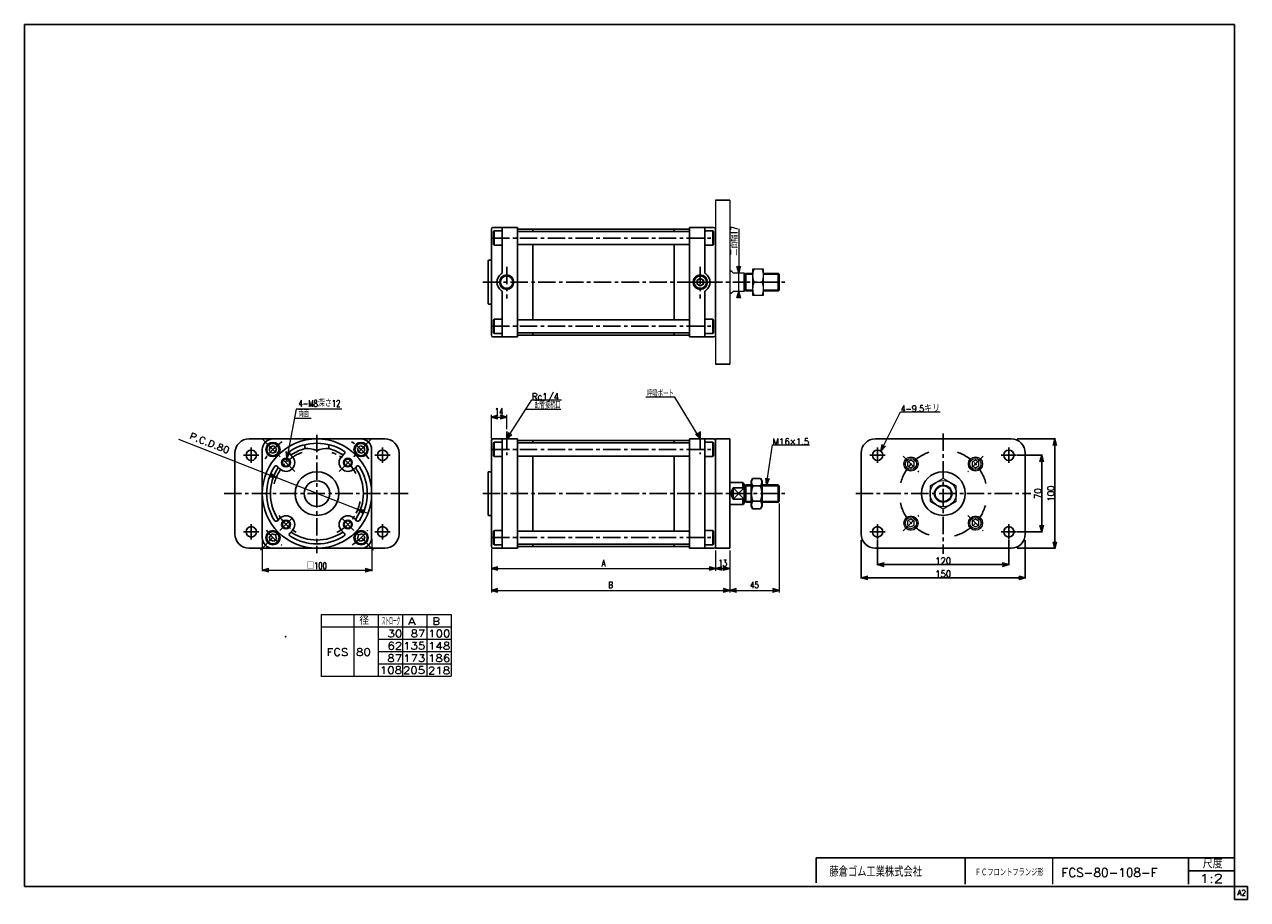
# Model space of a CAD drawing. Header units: millimetres. Extents: x -544 to 574, y -400 to 400.
import ezdxf
from ezdxf.enums import TextEntityAlignment as Align

# ---------------------------------------------------------------- set-up
doc = ezdxf.new("R2010")
doc.units = ezdxf.units.MM
doc.header["$LTSCALE"] = 0.5
doc.header["$PDSIZE"] = 1
doc.linetypes.add('CENTER', pattern=[50.8, 31.75, -6.35, 6.35, -6.35])
doc.linetypes.add('DASHED', pattern=[19.05, 12.7, -6.35])
doc.layers.add('Layer0016', color=7, linetype='Continuous')
doc.layers.add('ZUWAKU', color=7, linetype='Continuous')
doc.styles.add('FdaStyle0', font='txt.shx', dxfattribs={"width": 0.761905, "bigfont": 'bigfont'})
doc.dimstyles.new('DaDimRotatedStyle', dxfattribs={"dimtxt": 6, "dimasz": 6.000004, "dimexe": 1, "dimexo": 2, "dimgap": 1, "dimtad": 3, "dimdsep": 46, "dimtxsty": 'FdaStyle0', "dimblk1": 'OPEN30', "dimblk2": 'OPEN30', "dimsah": 1, "dimcen": 0.09, "dimclrd": 4, "dimclre": 4, "dimclrt": 4, "dimadec": 0, "dimazin": 2, "dimtfac": 1, "dimtdec": 4, "dimtmove": 0, "dimatfit": 0, "dimfxl": 1, "dimarcsym": 0})

# ---------------------------------------------------------------- blocks, each defined once
blk = doc.blocks.new('_OPEN30')
at = {"color": 0, "linetype": 'ByBlock', "lineweight": -2}
for p, q in [((-1, 0.267949), (0, 0)), ((0, 0), (-1, -0.267949)), ((0, 0), (-1, 0))]:
    blk.add_line(p, q, dxfattribs=at)
blk = doc.blocks.new('DC_GROUP_Φ80_1')
at = {"layer": 'Layer0016', "color": 4, "linetype": 'Continuous', "lineweight": 25}
for p, q in [((-319.4, 13.9), (-320.3, 10.6)), ((-316, 14.8), (-319.4, 13.9)), ((-313.6, 12.3), (-316, 14.8)), ((-314.5, 9), (-313.6, 12.3)), ((-320.3, 10.6), (-317.8, 8.1)), ((-317.8, 8.1), (-314.5, 9))]:
    blk.add_line(p, q, dxfattribs=at)
for radius in [6.5, 5.63]:
    blk.add_circle((-316.9, 11.4), radius, dxfattribs=at)
blk = doc.blocks.new('DC_GROUP_Φ80_2')
at = {"layer": 'Layer0016', "color": 4, "linetype": 'Continuous', "lineweight": 25}
for p, q in [((121.6, -15), (120.3, -17.4)), ((120.3, -40.4), (120.3, -17.4)), ((121.6, -15), (128.9, -15)), ((121.6, -21.9), (128.9, -21.9)), ((128.9, -15), (130.3, -17.4)), ((130.3, -40.4), (130.3, -17.4)), ((121.6, -42.7), (120.3, -40.4)), ((121.6, -35.8), (128.9, -35.8)), ((121.6, -42.7), (128.9, -42.7)), ((128.9, -42.7), (130.3, -40.4))]:
    blk.add_line(p, q, dxfattribs=at)
for centre, radius, start, end in [((126.7, -18.5), 6.13, 145.6111, 214.3889), ((143.5, -28.9), 22.9, 162.4111, 197.5889), ((123.9, -18.5), 6.13, 325.6111, 34.3889), ((107.1, -28.9), 22.9, 342.4111, 17.5889), ((126.7, -39.2), 6.13, 145.6111, 214.3889), ((123.9, -39.2), 6.13, 325.6111, 34.3889)]:
    blk.add_arc(centre, radius, start, end, dxfattribs=at)
blk = doc.blocks.new('DC_GROUP_Φ80_3')
at = {"layer": 'Layer0016', "color": 4, "linetype": 'Continuous', "lineweight": 25}
for p, q in [((-239.7, 12.3), (-237.2, 14.8)), ((-238.8, 9), (-239.7, 12.3)), ((-237.2, 14.8), (-233.9, 13.9)), ((-233.9, 13.9), (-233, 10.6)), ((-235.4, 8.1), (-238.8, 9)), ((-233, 10.6), (-235.4, 8.1))]:
    blk.add_line(p, q, dxfattribs=at)
for radius in [6.5, 5.63]:
    blk.add_circle((-236.3, 11.4), radius, dxfattribs=at)
blk = doc.blocks.new('DA_IMAGEDIMGROUP_1')
at = {"layer": 'Layer0016', "color": 4, "linetype": 'Continuous', "lineweight": 13}
for p, q in [((-295.5, 48.4), (-304.2, 3.4)), ((-254, 48.4), (-295.5, 48.4)), ((-304.9, -0.6), (-304.2, 3.4))]:
    blk.add_line(p, q, dxfattribs=at)
at = {"layer": 'Layer0016', "color": 4, "xscale": 6.000005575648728, "yscale": 5.999978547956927, "rotation": 259.1419801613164}
blk.add_blockref('_OPEN30', (-304.2, 3.4), dxfattribs=at)
at = {"layer": 'Layer0016', "color": 4, "insert": (-293.5, 50.4), "char_height": 6, "width": 55.5, "attachment_point": 7, "style": 'FdaStyle0'}
blk.add_mtext('\\T1.00;4-M8深さ12', dxfattribs=at)
blk = doc.blocks.new('DC_GROUP_Φ80_4')
at = {"layer": 'Layer0016', "color": 4, "linetype": 'Continuous', "lineweight": 25}
for p, q in [((-114.7, 18), (-115.2, 17.1)), ((-115.2, 5.8), (-115.2, 17.1)), ((-107.2, 18), (-114.7, 18)), ((-114.7, 5), (-114.7, 18)), ((-107.2, 5), (-107.2, 18)), ((-114.7, 5), (-115.2, 5.8)), ((-107.2, 5), (-114.7, 5))]:
    blk.add_line(p, q, dxfattribs=at)
blk = doc.blocks.new('DC_GROUP_Φ80_5')
at = {"layer": 'Layer0016', "color": 4, "linetype": 'Continuous', "lineweight": 25}
for p, q in [((77.8, 18), (77.8, 5)), ((77.8, 18), (85.3, 18)), ((85.3, 18), (85.8, 17.1)), ((85.3, 18), (85.3, 5)), ((85.8, 17.1), (85.8, 5.8)), ((77.8, 5), (85.3, 5)), ((85.3, 5), (85.8, 5.8))]:
    blk.add_line(p, q, dxfattribs=at)
blk = doc.blocks.new('DC_GROUP_Φ80_6')
at = {"layer": 'Layer0016', "color": 4, "linetype": 'Continuous', "lineweight": 25}
for p, q in [((-114.7, 130.6), (-115.2, 129.8)), ((-115.2, 129.8), (-115.2, 118.5)), ((-107.2, 130.6), (-114.7, 130.6)), ((-114.7, 130.6), (-114.7, 117.6)), ((-107.2, 130.6), (-107.2, 117.6)), ((-114.7, 117.6), (-115.2, 118.5)), ((-107.2, 117.6), (-114.7, 117.6))]:
    blk.add_line(p, q, dxfattribs=at)
blk = doc.blocks.new('DC_GROUP_Φ80_7')
at = {"layer": 'Layer0016', "color": 4, "linetype": 'Continuous', "lineweight": 25}
for p, q in [((77.8, 117.6), (77.8, 130.6)), ((77.8, 130.6), (85.3, 130.6)), ((85.3, 130.6), (85.8, 129.8)), ((85.3, 117.6), (85.3, 130.6)), ((85.8, 118.5), (85.8, 129.8)), ((77.8, 117.6), (85.3, 117.6)), ((85.3, 117.6), (85.8, 118.5))]:
    blk.add_line(p, q, dxfattribs=at)
blk = doc.blocks.new('DC_GROUP_Φ80_8')
at = {"layer": 'Layer0016', "color": 4, "linetype": 'Continuous', "lineweight": 25}
for p, q in [((-114.7, 211.2), (-115.2, 210.4)), ((-115.2, 199.1), (-115.2, 210.4)), ((-107.2, 211.2), (-114.7, 211.2)), ((-114.7, 198.2), (-114.7, 211.2)), ((-107.2, 198.2), (-107.2, 211.2)), ((-114.7, 198.2), (-115.2, 199.1)), ((-107.2, 198.2), (-114.7, 198.2))]:
    blk.add_line(p, q, dxfattribs=at)
blk = doc.blocks.new('DC_GROUP_Φ80_9')
at = {"layer": 'Layer0016', "color": 4, "linetype": 'Continuous', "lineweight": 25}
for p, q in [((77.8, 211.2), (77.8, 198.2)), ((77.8, 211.2), (85.3, 211.2)), ((85.3, 211.2), (85.8, 210.4)), ((85.3, 211.2), (85.3, 198.2)), ((85.8, 210.4), (85.8, 199.1)), ((77.8, 198.2), (85.3, 198.2)), ((85.3, 198.2), (85.8, 199.1))]:
    blk.add_line(p, q, dxfattribs=at)
blk = doc.blocks.new('DC_GROUP_Φ80_12')
at = {"layer": 'Layer0016', "color": 4, "linetype": 'Continuous', "lineweight": 25}
for p, q in [((-317.8, -65.8), (-320.3, -68.3)), ((-314.5, -66.7), (-317.8, -65.8)), ((-313.6, -70.1), (-314.5, -66.7)), ((-320.3, -68.3), (-319.4, -71.6)), ((-319.4, -71.6), (-316, -72.5)), ((-316, -72.5), (-313.6, -70.1))]:
    blk.add_line(p, q, dxfattribs=at)
for radius in [6.5, 5.63]:
    blk.add_circle((-316.9, -69.2), radius, dxfattribs=at)
blk = doc.blocks.new('DC_GROUP_Φ80_13')
at = {"layer": 'Layer0016', "color": 4, "linetype": 'Continuous', "lineweight": 25}
for p, q in [((-114.7, -62.7), (-115.2, -63.5)), ((-115.2, -63.5), (-115.2, -74.8)), ((-107.2, -62.7), (-114.7, -62.7)), ((-114.7, -62.7), (-114.7, -75.7)), ((-107.2, -62.7), (-107.2, -75.7)), ((-114.7, -75.7), (-115.2, -74.8)), ((-107.2, -75.7), (-114.7, -75.7))]:
    blk.add_line(p, q, dxfattribs=at)
blk = doc.blocks.new('DC_GROUP_Φ80_14')
at = {"layer": 'Layer0016', "color": 4, "linetype": 'Continuous', "lineweight": 25}
for p, q in [((77.8, -75.7), (77.8, -62.7)), ((77.8, -62.7), (85.3, -62.7)), ((85.3, -62.7), (85.8, -63.5)), ((85.3, -75.7), (85.3, -62.7)), ((85.8, -74.8), (85.8, -63.5)), ((77.8, -75.7), (85.3, -75.7)), ((85.3, -75.7), (85.8, -74.8))]:
    blk.add_line(p, q, dxfattribs=at)
blk = doc.blocks.new('DC_GROUP_Φ80_15')
at = {"layer": 'Layer0016', "color": 4, "linetype": 'Continuous', "lineweight": 25}
for p, q in [((-239.7, -70.1), (-238.8, -66.7)), ((-238.8, -66.7), (-235.4, -65.8)), ((-235.4, -65.8), (-233, -68.3)), ((-237.2, -72.5), (-239.7, -70.1)), ((-233.9, -71.6), (-237.2, -72.5)), ((-233, -68.3), (-233.9, -71.6))]:
    blk.add_line(p, q, dxfattribs=at)
for radius in [6.5, 5.63]:
    blk.add_circle((-236.3, -69.2), radius, dxfattribs=at)
blk = doc.blocks.new('DC_GROUP_Φ80_16')
at = {"layer": 'Layer0016', "color": 4, "linetype": 'Continuous', "lineweight": 13}
for p, q in [((295.8, -15), (283.8, -21.9)), ((283.8, -21.9), (283.8, -35.8)), ((307.8, -21.9), (295.8, -15)), ((307.8, -35.8), (307.8, -21.9)), ((283.8, -35.8), (295.8, -42.7)), ((295.8, -42.7), (307.8, -35.8))]:
    blk.add_line(p, q, dxfattribs=at)
for radius in [12, 8, 7.19]:
    blk.add_circle((295.8, -28.9), radius, dxfattribs=at)
blk = doc.blocks.new('DC_GROUP_Φ80_10')
at = {"color": 4, "linetype": 'Continuous', "lineweight": 13}
for p, q in [((131.6, 176.4), (121.6, 176.4)), ((121.6, 176.4), (121.6, 152.4)), ((131.6, 152.4), (131.6, 176.4)), ((123, 164.4), (130.3, 164.4)), ((121.6, 152.4), (131.6, 152.4))]:
    blk.add_line(p, q, dxfattribs=at)
for centre, start, end in [((135.5, 170.4), 154.4102, 205.5898), ((117.7, 170.4), 334.4102, 25.5898), ((135.5, 158.4), 154.4102, 205.5898), ((117.7, 158.4), 334.4102, 25.5898)]:
    blk.add_arc(centre, 13.9, start, end, dxfattribs=at)
blk = doc.blocks.new('DA_IMAGEDIMGROUP_2')
at = {"color": 4, "linetype": 'Continuous', "lineweight": 13}
for p, q in [((108.9, 213.2), (108.9, 172.9)), ((108.9, 155.9), (108.9, 172.9)), ((108.9, 150.9), (108.9, 155.9))]:
    blk.add_line(p, q, dxfattribs=at)
at = {"color": 4, "xscale": 6.000005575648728, "yscale": 5.999978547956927}
for p, rotation in [((108.9, 172.9), 270), ((108.9, 155.9), 90)]:
    blk.add_blockref('_OPEN30', p, dxfattribs=dict(at, rotation=rotation))
at = {"color": 4, "insert": (107.9, 188.6), "char_height": 6, "width": 37.5, "attachment_point": 7, "rotation": 90, "style": 'FdaStyle0'}
blk.add_mtext('\\T1.00;二面幅17', dxfattribs=at)
blk = doc.blocks.new('DC_GROUP_Φ80_11')
at = {"color": 4, "linetype": 'Continuous', "lineweight": 13}
for p, q in [((134.4, -20.9), (139.8, 15.6)), ((139.8, 15.6), (173.6, 15.6))]:
    blk.add_line(p, q, dxfattribs=at)
at = {"color": 4, "xscale": 6.000005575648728, "yscale": 5.999978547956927, "rotation": 261.4922111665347}
blk.add_blockref('_OPEN30', (134.4, -20.9), dxfattribs=at)
at = {"color": 4, "style": 'FdaStyle0', "width": 0.777778}
blk.add_text('M16×1.5', height=6, dxfattribs=at).set_placement((139.8, 15.6), (173.4, 15.6), align=Align.FIT)
blk = doc.blocks.new('*D19')
at = {"color": 4, "linetype": 'Continuous', "lineweight": 13}
for p, q in [((-326.6, -70.2), (-326.6, -99.9)), ((-226.6, -70.2), (-226.6, -99.9)), ((-326.6, -98.9), (-226.6, -98.9))]:
    blk.add_line(p, q, dxfattribs=at)
at = {"color": 4, "xscale": 6.000005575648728, "yscale": 5.999978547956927}
for p, rotation in [((-326.6, -98.9), 180), ((-226.6, -98.9), 360)]:
    blk.add_blockref('_OPEN30', p, dxfattribs=dict(at, rotation=rotation))
at = {"color": 4, "insert": (-276.6, -97.9), "char_height": 6, "width": 31.5, "attachment_point": 8, "style": 'FdaStyle0'}
blk.add_mtext('\\T1.00;□100', dxfattribs=at)
blk = doc.blocks.new('*D20')
at = {"color": 4, "linetype": 'Continuous', "lineweight": 13}
for p, q in [((-117.2, 21.6), (-117.2, 43.1)), ((-117.2, 41.1), (-103.2, 41.1)), ((-103.2, 29.9), (-103.2, 43.1))]:
    blk.add_line(p, q, dxfattribs=at)
at = {"color": 4, "xscale": 6.000005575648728, "yscale": 5.999978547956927}
for p, rotation in [((-117.2, 41.1), 180), ((-103.2, 41.1), 360)]:
    blk.add_blockref('_OPEN30', p, dxfattribs=dict(at, rotation=rotation))
at = {"color": 4, "insert": (-110.2, 43.1), "char_height": 6, "width": 22.5, "attachment_point": 8, "style": 'FdaStyle0'}
blk.add_mtext('\\T1.00;14', dxfattribs=at)
blk = doc.blocks.new('DC_GROUP_Φ80_17')
at = {"color": 4, "linetype": 'Continuous', "lineweight": 13}
for p, q in [((-103.2, 21.1), (-80.2, 56.8)), ((-80.2, 56.8), (-53.1, 56.8))]:
    blk.add_line(p, q, dxfattribs=at)
at = {"color": 4, "xscale": 6.000005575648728, "yscale": 5.999978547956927, "rotation": 237.1716332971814}
blk.add_blockref('_OPEN30', (-103.2, 21.1), dxfattribs=at)
at = {"color": 4, "style": 'FdaStyle0', "width": 0.805195}
blk.add_text('Rc1/4', height=6, dxfattribs=at).set_placement((-80.2, 56.8), (-55.4, 56.8), align=Align.FIT)
blk = doc.blocks.new('*D22')
at = {"color": 4, "linetype": 'Continuous', "lineweight": 13}
for p, q in [((-117.2, -79.4), (-117.2, -99.4)), ((87.8, -80.9), (87.8, -99.4)), ((-117.2, -97.4), (87.8, -97.4))]:
    blk.add_line(p, q, dxfattribs=at)
at = {"color": 4, "xscale": 6.000005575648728, "yscale": 5.999978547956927}
for p, rotation in [((-117.2, -97.4), 180), ((87.8, -97.4), 360)]:
    blk.add_blockref('_OPEN30', p, dxfattribs=dict(at, rotation=rotation))
at = {"color": 4, "insert": (-14.7, -95.4), "char_height": 6, "width": 15, "attachment_point": 8, "style": 'FdaStyle0'}
blk.add_mtext('\\T1.00;A', dxfattribs=at)
blk = doc.blocks.new('*D23')
at = {"color": 4, "linetype": 'Continuous', "lineweight": 13}
for p, q in [((87.8, -80.9), (87.8, -99.4)), ((100.8, -80.9), (100.8, -99.4)), ((87.8, -97.4), (100.8, -97.4))]:
    blk.add_line(p, q, dxfattribs=at)
at = {"color": 4, "xscale": 6.000005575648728, "yscale": 5.999978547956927}
for p, rotation in [((87.8, -97.4), 180), ((100.8, -97.4), 360)]:
    blk.add_blockref('_OPEN30', p, dxfattribs=dict(at, rotation=rotation))
at = {"color": 4, "insert": (94.3, -95.4), "char_height": 6, "width": 22.5, "attachment_point": 8, "style": 'FdaStyle0'}
blk.add_mtext('\\T1.00;13', dxfattribs=at)
blk = doc.blocks.new('*D24')
at = {"color": 4, "linetype": 'Continuous', "lineweight": 13}
for p, q in [((-117.2, -79.4), (-117.2, -119.4)), ((100.8, -80.9), (100.8, -119.4)), ((-117.2, -117.4), (100.8, -117.4))]:
    blk.add_line(p, q, dxfattribs=at)
at = {"color": 4, "xscale": 6.000005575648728, "yscale": 5.999978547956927}
for p, rotation in [((-117.2, -117.4), 180), ((100.8, -117.4), 360)]:
    blk.add_blockref('_OPEN30', p, dxfattribs=dict(at, rotation=rotation))
at = {"color": 4, "insert": (-8.2, -115.4), "char_height": 6, "width": 15, "attachment_point": 8, "style": 'FdaStyle0'}
blk.add_mtext('\\T1.00;B', dxfattribs=at)
blk = doc.blocks.new('*D25')
at = {"color": 4, "linetype": 'Continuous', "lineweight": 13}
for p, q in [((145.8, -38), (145.8, -119.4)), ((100.8, -80.9), (100.8, -119.4)), ((100.8, -117.4), (145.8, -117.4))]:
    blk.add_line(p, q, dxfattribs=at)
at = {"color": 4, "xscale": 6.000005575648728, "yscale": 5.999978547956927}
for p, rotation in [((100.8, -117.4), 180), ((145.8, -117.4), 360)]:
    blk.add_blockref('_OPEN30', p, dxfattribs=dict(at, rotation=rotation))
at = {"color": 4, "insert": (123.3, -115.4), "char_height": 6, "width": 22.5, "attachment_point": 8, "style": 'FdaStyle0'}
blk.add_mtext('\\T1.00;45', dxfattribs=at)
blk = doc.blocks.new('DC_GROUP_Φ80_18')
at = {"color": 4, "linetype": 'Continuous', "lineweight": 13}
for p, q in [((238.9, 9.8), (256.9, 45.8)), ((256.9, 45.8), (292.9, 45.8))]:
    blk.add_line(p, q, dxfattribs=at)
at = {"color": 4, "xscale": 6.000005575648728, "yscale": 5.999978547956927, "rotation": 243.4454014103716}
blk.add_blockref('_OPEN30', (238.9, 9.8), dxfattribs=at)
at = {"color": 4, "style": 'FdaStyle0', "width": 0.775862}
blk.add_text('4-9.5キリ', height=6, dxfattribs=at).set_placement((256.9, 45.8), (292.9, 45.8), align=Align.FIT)
blk = doc.blocks.new('DC_GROUP_Φ80_19')
at = {"color": 4, "linetype": 'Continuous', "lineweight": 13}
for p, q in [((266.3, -52.4), (263.3, -54.1)), ((263.3, -54.1), (263.3, -57.6)), ((269.3, -54.1), (266.3, -52.4)), ((269.3, -57.6), (269.3, -54.1)), ((263.3, -57.6), (266.3, -59.3)), ((266.3, -59.3), (269.3, -57.6))]:
    blk.add_line(p, q, dxfattribs=at)
for radius in [6.5, 5.11]:
    blk.add_circle((266.3, -55.9), radius, dxfattribs=at)
at = {"color": 4, "linetype": 'DASHED', "lineweight": 13}
blk.add_circle((266.3, -55.9), 6.35, dxfattribs=at)
blk = doc.blocks.new('DC_GROUP_Φ80_20')
at = {"color": 4, "linetype": 'Continuous', "lineweight": 13}
for p, q in [((266.3, 1.6), (263.3, -0.1)), ((269.3, -0.1), (266.3, 1.6)), ((263.3, -0.1), (263.3, -3.6)), ((263.3, -3.6), (266.3, -5.3)), ((266.3, -5.3), (269.3, -3.6)), ((269.3, -3.6), (269.3, -0.1))]:
    blk.add_line(p, q, dxfattribs=at)
for radius in [6.5, 5.11]:
    blk.add_circle((266.3, -1.8), radius, dxfattribs=at)
at = {"color": 4, "linetype": 'DASHED', "lineweight": 13}
blk.add_circle((266.3, -1.8), 6.35, dxfattribs=at)
blk = doc.blocks.new('DC_GROUP_Φ80_21')
at = {"color": 4, "linetype": 'Continuous', "lineweight": 13}
for p, q in [((325.3, 1.6), (322.3, -0.1)), ((328.3, -0.1), (325.3, 1.6)), ((322.3, -0.1), (322.3, -3.6)), ((322.3, -3.6), (325.3, -5.3)), ((325.3, -5.3), (328.3, -3.6)), ((328.3, -3.6), (328.3, -0.1))]:
    blk.add_line(p, q, dxfattribs=at)
for radius in [6.5, 5.11]:
    blk.add_circle((325.3, -1.8), radius, dxfattribs=at)
at = {"color": 4, "linetype": 'DASHED', "lineweight": 13}
blk.add_circle((325.3, -1.8), 6.35, dxfattribs=at)
blk = doc.blocks.new('DC_GROUP_Φ80_22')
at = {"color": 4, "linetype": 'Continuous', "lineweight": 13}
for p, q in [((325.3, -52.4), (322.3, -54.1)), ((322.3, -54.1), (322.3, -57.6)), ((328.3, -54.1), (325.3, -52.4)), ((328.3, -57.6), (328.3, -54.1)), ((322.3, -57.6), (325.3, -59.3)), ((325.3, -59.3), (328.3, -57.6))]:
    blk.add_line(p, q, dxfattribs=at)
for radius in [6.5, 5.11]:
    blk.add_circle((325.3, -55.9), radius, dxfattribs=at)
at = {"color": 4, "linetype": 'DASHED', "lineweight": 13}
blk.add_circle((325.3, -55.9), 6.35, dxfattribs=at)

msp = doc.modelspace()

# ---------------------------------------------------------------- linework, layer by layer
at = {"color": 4, "linetype": 'Continuous', "lineweight": 13}
for p, q in [((87.781, 239.422), (87.781, 89.422)), ((100.781, 239.422), (100.781, 89.422)), ((102.281, 174.422), (103.781, 172.922)), ((103.781, 172.922), (113.781, 172.922)), ((102.281, 154.422), (103.781, 155.922)), ((113.781, 155.922), (103.781, 155.922)), ((50.508, 59.344), (23.866, 59.344)), ((73.781, 21.149), (50.508, 59.344)), ((-53.761, 48.056), (-85.86, 48.056)), ((-297.26, 40.057), (-281.985, 40.057)), ((-272.749, -139.5), (-153.937, -139.5)), ((-272.749, -139.5), (-272.749, -195.75)), ((-243.027, -139.5), (-243.027, -195.75)), ((-220.754, -139.5), (-220.754, -195.75)), ((-198.482, -139.5), (-198.482, -195.75)), ((-176.21, -139.5), (-176.21, -195.75)), ((-153.937, -139.5), (-153.937, -195.75)), ((-272.749, -150.75), (-153.937, -150.75)), ((-220.754, -162), (-153.937, -162)), ((-220.702, -173.25), (-153.937, -173.25)), ((-220.754, -184.5), (-153.937, -184.5)), ((-273.132, -195.75), (-153.937, -195.75))]:
    msp.add_line(p, q, dxfattribs=at)
at = {"color": 4, "linetype": 'Continuous', "lineweight": 25}
for p, q in [((100.781, 239.422), (87.781, 239.422)), ((100.781, 89.422), (87.781, 89.422)), ((-338.638, 21.149), (-214.638, 21.149)), ((87.781, 21.149), (87.781, -78.851)), ((87.781, 21.149), (100.781, 21.149)), ((100.781, 21.149), (100.781, -78.851)), ((233.837, 21.149), (357.837, 21.149)), ((363.437, 21.149), (398.437, 21.149)), ((397.837, -78.851), (397.837, 21.149)), ((-351.638, -65.851), (-351.638, 8.149)), ((-201.638, 8.149), (-201.638, -65.851)), ((220.837, -65.851), (220.837, 8.149)), ((363.437, 6.149), (386.437, 6.149)), ((370.837, 8.149), (370.837, -65.851)), ((385.837, -63.851), (385.837, 6.149)), ((363.437, -63.851), (386.437, -63.851)), ((220.837, -71.451), (220.837, -106.451)), ((235.837, -71.451), (235.837, -94.451)), ((355.837, -71.451), (355.837, -94.451)), ((370.837, -71.451), (370.837, -106.451)), ((-214.638, -78.851), (-338.638, -78.851)), ((87.781, -78.851), (100.781, -78.851)), ((357.837, -78.851), (233.837, -78.851)), ((363.437, -78.851), (398.437, -78.851)), ((235.837, -93.851), (355.837, -93.851)), ((220.837, -105.851), (370.837, -105.851))]:
    msp.add_line(p, q, dxfattribs=at)
at = {"color": 4, "linetype": 'CENTER', "lineweight": 25}
for p, q in [((-103.219, 178.485), (-103.219, 149.481)), ((73.781, 178.485), (73.781, 149.481)), ((295.837, 26.149), (295.837, -83.851)), ((-336.638, -0.851), (-336.638, 13.149)), ((-216.638, -0.851), (-216.638, 13.149)), ((235.837, -0.851), (235.837, 13.149)), ((355.837, -0.851), (355.837, 13.149)), ((-329.638, 6.149), (-343.638, 6.149)), ((-209.638, 6.149), (-223.638, 6.149)), ((242.837, 6.149), (228.837, 6.149)), ((259.26, 5.227), (273.402, -8.915)), ((332.415, 5.227), (318.273, -8.915)), ((362.837, 6.149), (348.837, 6.149)), ((215.837, -28.851), (375.837, -28.851)), ((259.26, -62.929), (273.402, -48.787)), ((318.273, -48.787), (332.415, -62.929)), ((-329.638, -63.851), (-343.638, -63.851)), ((-336.638, -70.851), (-336.638, -56.851)), ((-209.638, -63.851), (-223.638, -63.851)), ((-216.638, -70.851), (-216.638, -56.851)), ((242.837, -63.851), (228.837, -63.851)), ((235.837, -70.851), (235.837, -56.851)), ((362.837, -63.851), (348.837, -63.851)), ((355.837, -70.851), (355.837, -56.851))]:
    msp.add_line(p, q, dxfattribs=at)
at = {"color": 4, "linetype": 'Continuous', "lineweight": 25}
for centre, radius in [((-103.219, 164.422), 6.6), ((-103.219, 164.422), 5.7), ((73.781, 164.422), 6.6), ((73.781, 164.422), 5.7), ((-336.638, 6.149), 4.75), ((-216.638, 6.149), 4.75), ((235.837, 6.149), 4.75), ((355.837, 6.149), 4.75), ((295.837, -28.851), 20), ((-336.638, -63.851), 4.75), ((-216.638, -63.851), 4.75), ((235.837, -63.851), 4.75), ((355.837, -63.851), 4.75)]:
    msp.add_circle(centre, radius, dxfattribs=at)
for centre, radius, start, end in [((-103.219, 164.422), 9, 123.055731, 236.944269), ((-109.219, 173.641), 2, 303.055731, 0), ((79.781, 173.641), 2, 180, 236.944269), ((73.781, 164.422), 9, 303.055731, 56.944269), ((-109.219, 155.202), 2, 0, 56.944269), ((79.781, 155.202), 2, 123.055731, 180), ((-338.638, 8.149), 13, 90, 180), ((-214.638, 8.149), 13, 0, 90), ((233.837, 8.149), 13, 90, 180), ((357.837, 8.149), 13, 0, 90), ((-338.638, -65.851), 13, 180, 270), ((-214.638, -65.851), 13, 270, 0), ((233.837, -65.851), 13, 180, 270), ((357.837, -65.851), 13, 270, 0)]:
    msp.add_arc(centre, radius, start, end, dxfattribs=at)
at = {"color": 4, "linetype": 'CENTER', "lineweight": 25}
for start, end in [(109.374369, 165.784149), (13.103516, 70.954076), (192.125525, 255.837719), (285.122901, 344.769632)]:
    msp.add_arc((295.837, -28.851), 40, start, end, dxfattribs=at)
at = {"color": 4, "linetype": 'Continuous'}
msp.add_point((-305.385, -159.754), dxfattribs=at)
at = {"layer": 'Layer0016', "color": 4, "linetype": 'Continuous', "lineweight": 25}
for p, q in [((-117.219, 212.922), (-117.219, 164.422)), ((-115.719, 214.422), (-93.219, 214.422)), ((-107.219, 173.641), (-107.219, 214.422)), ((-93.219, 164.422), (-93.219, 214.422)), ((-92.219, 212.922), (-79.219, 212.922)), ((-79.219, 212.922), (-79.219, 210.727)), ((49.781, 212.922), (-79.219, 212.922)), ((49.781, 212.922), (49.781, 210.727)), ((62.781, 212.922), (49.781, 212.922)), ((49.781, 210.727), (49.781, 212.922)), ((86.281, 214.422), (63.781, 214.422)), ((63.781, 164.422), (63.781, 214.422)), ((77.781, 173.641), (77.781, 214.422)), ((87.781, 212.922), (87.781, 164.422)), ((-93.019, 210.727), (-93.219, 210.527)), ((-93.019, 210.727), (63.581, 210.727)), ((63.781, 210.527), (63.581, 210.727)), ((63.781, 210.527), (63.781, 198.927)), ((-93.219, 198.927), (-93.019, 198.727)), ((-93.019, 198.727), (63.781, 198.727)), ((-79.219, 198.727), (-79.219, 164.422)), ((49.781, 198.727), (49.781, 164.422)), ((49.781, 164.422), (49.781, 198.727)), ((63.781, 198.927), (63.581, 198.727)), ((-120.219, 183.922), (-120.219, 164.422)), ((-119.719, 184.422), (-117.219, 184.422)), ((70.781, 166.144), (73.781, 167.876)), ((73.781, 167.876), (76.781, 166.144)), ((100.781, 174.422), (102.281, 174.422)), ((113.781, 172.922), (113.781, 155.922)), ((121.613, 172.422), (115.281, 172.422)), ((115.281, 172.422), (115.281, 156.422)), ((121.613, 171.612), (115.281, 171.612)), ((144.971, 172.422), (131.613, 172.422)), ((145.781, 171.612), (131.613, 171.612)), ((144.971, 172.422), (145.781, 171.612)), ((144.971, 172.422), (144.971, 156.422)), ((145.781, 171.612), (145.781, 157.232)), ((-120.219, 144.922), (-120.219, 164.422)), ((-117.219, 115.922), (-117.219, 164.422)), ((-93.219, 164.422), (-93.219, 114.422)), ((-79.219, 130.117), (-79.219, 164.422)), ((49.781, 130.117), (49.781, 164.422)), ((49.781, 164.422), (49.781, 130.117)), ((63.781, 164.422), (63.781, 114.422)), ((70.781, 162.68), (70.781, 166.144)), ((73.781, 160.948), (70.781, 162.68)), ((76.781, 162.68), (73.781, 160.948)), ((76.781, 166.144), (76.781, 162.68)), ((87.781, 115.922), (87.781, 164.422)), ((121.613, 157.232), (115.281, 157.232)), ((145.781, 157.232), (131.568, 157.232)), ((144.971, 156.422), (145.781, 157.232)), ((-107.219, 155.202), (-107.219, 114.422)), ((77.781, 155.202), (77.781, 114.422)), ((100.781, 154.422), (102.281, 154.422)), ((121.613, 156.422), (115.281, 156.422)), ((144.971, 156.422), (131.474, 156.422)), ((-119.719, 144.422), (-117.219, 144.422)), ((-93.219, 129.917), (-93.019, 130.117)), ((-93.019, 130.117), (63.781, 130.117)), ((63.781, 129.917), (63.581, 130.117)), ((63.781, 118.317), (63.781, 129.917)), ((-115.719, 114.422), (-93.219, 114.422)), ((-93.019, 118.117), (-93.219, 118.317)), ((-93.019, 118.117), (63.581, 118.117)), ((-92.219, 115.922), (-79.219, 115.922)), ((-79.219, 115.922), (-79.219, 118.117)), ((49.781, 115.922), (-79.219, 115.922)), ((49.781, 115.922), (49.781, 118.117)), ((49.781, 118.117), (49.781, 115.922)), ((62.781, 115.922), (49.781, 115.922)), ((63.781, 118.317), (63.581, 118.117)), ((86.281, 114.422), (63.781, 114.422)), ((-326.638, -28.851), (-326.638, 11.449)), ((-276.638, 21.149), (-316.938, 21.149)), ((-287.638, 15.814), (-287.638, 12.201)), ((-276.638, 21.149), (-236.338, 21.149)), ((-265.638, 15.814), (-265.638, 12.201)), ((-226.638, -28.851), (-226.638, 11.449)), ((-117.219, 19.649), (-117.219, -28.851)), ((-115.719, 21.149), (-93.219, 21.149)), ((-107.219, -28.851), (-107.219, 21.149)), ((-93.219, -28.851), (-93.219, 21.149)), ((-93.019, 17.454), (-93.219, 17.254)), ((-93.019, 17.454), (63.581, 17.454)), ((-92.219, 19.649), (-79.219, 19.649)), ((-79.219, 19.649), (-79.219, 17.454)), ((49.781, 19.649), (-79.219, 19.649)), ((49.781, 19.649), (49.781, 17.454)), ((62.781, 19.649), (49.781, 19.649)), ((49.781, 17.454), (49.781, 19.649)), ((63.781, 17.254), (63.581, 17.454)), ((86.281, 21.149), (63.781, 21.149)), ((63.781, -28.851), (63.781, 21.149)), ((63.781, 17.254), (63.781, 5.654)), ((77.781, -28.851), (77.781, 21.149)), ((87.781, 19.649), (87.781, -28.851)), ((-299.265, 5.09), (-301.501, 7.326)), ((-254.01, 5.09), (-251.774, 7.326)), ((-93.219, 5.654), (-93.019, 5.454)), ((-93.019, 5.454), (63.781, 5.454)), ((-79.219, 5.454), (-79.219, -28.851)), ((49.781, 5.454), (49.781, -28.851)), ((49.781, -28.851), (49.781, 5.454)), ((63.781, 5.654), (63.581, 5.454)), ((-310.579, -6.224), (-312.815, -3.987)), ((-242.696, -6.224), (-240.46, -3.987)), ((-120.219, -9.351), (-120.219, -28.851)), ((-119.719, -8.851), (-117.219, -8.851)), ((100.781, -18.851), (112.781, -18.851)), ((112.781, -18.851), (112.781, -23.581)), ((113.781, -19.851), (112.781, -18.851)), ((113.781, -19.851), (113.781, -37.851)), ((120.281, -20.851), (115.281, -20.851)), ((115.281, -20.851), (115.281, -36.851)), ((120.281, -21.661), (115.281, -21.661)), ((144.971, -20.851), (130.281, -20.851)), ((145.781, -21.661), (130.281, -21.661)), ((144.971, -20.851), (145.781, -21.661)), ((144.971, -20.851), (144.971, -36.851)), ((145.781, -21.661), (145.781, -36.041)), ((-326.638, -28.851), (-326.638, -69.151)), ((-226.638, -28.851), (-226.638, -69.151)), ((-120.219, -48.351), (-120.219, -28.851)), ((-117.219, -77.351), (-117.219, -28.851)), ((-107.219, -28.851), (-107.219, -78.851)), ((-93.219, -28.851), (-93.219, -78.851)), ((-79.219, -63.156), (-79.219, -28.851)), ((49.781, -63.156), (49.781, -28.851)), ((49.781, -28.851), (49.781, -63.156)), ((63.781, -28.851), (63.781, -78.851)), ((77.781, -28.851), (77.781, -78.851)), ((87.781, -77.351), (87.781, -28.851)), ((103.781, -23.581), (103.781, -34.121)), ((103.781, -23.581), (113.781, -23.581)), ((103.781, -34.121), (113.781, -23.581)), ((103.781, -23.581), (113.781, -34.121)), ((101.781, -38.851), (112.781, -38.851)), ((103.781, -34.121), (113.781, -34.121)), ((112.781, -38.851), (112.781, -34.121)), ((113.781, -37.851), (112.781, -38.851)), ((120.281, -36.041), (115.281, -36.041)), ((120.281, -36.851), (115.281, -36.851)), ((145.781, -36.041), (130.281, -36.041)), ((144.971, -36.851), (130.281, -36.851)), ((144.971, -36.851), (145.781, -36.041)), ((-310.579, -51.478), (-312.815, -53.715)), ((-242.696, -51.478), (-240.46, -53.715)), ((-119.719, -48.851), (-117.219, -48.851)), ((-299.265, -62.792), (-301.501, -65.028)), ((-254.01, -62.792), (-251.774, -65.028)), ((-93.219, -63.356), (-93.019, -63.156)), ((-93.019, -63.156), (63.781, -63.156)), ((63.781, -63.356), (63.581, -63.156)), ((63.781, -74.956), (63.781, -63.356)), ((-93.019, -75.156), (-93.219, -74.956)), ((-93.019, -75.156), (63.581, -75.156)), ((-92.219, -77.351), (-79.219, -77.351)), ((-79.219, -77.351), (-79.219, -75.156)), ((49.781, -77.351), (-79.219, -77.351)), ((49.781, -77.351), (49.781, -75.156)), ((49.781, -75.156), (49.781, -77.351)), ((62.781, -77.351), (49.781, -77.351)), ((63.781, -74.956), (63.581, -75.156)), ((-276.638, -78.851), (-316.938, -78.851)), ((-276.638, -78.851), (-236.338, -78.851)), ((-115.719, -78.851), (-93.219, -78.851)), ((86.281, -78.851), (63.781, -78.851))]:
    msp.add_line(p, q, dxfattribs=at)
at = {"layer": 'Layer0016', "color": 4, "linetype": 'CENTER', "lineweight": 25}
for p, q in [((-116.511, 204.727), (86.834, 204.727)), ((-125.109, 164.422), (151.403, 164.422)), ((64.688, 164.412), (84.458, 164.412)), ((-116.511, 124.117), (86.834, 124.117)), ((-276.638, 24.961), (-276.638, -83.471)), ((-103.219, 27.852), (-103.219, 6.259)), ((73.781, 27.852), (73.781, 7.044)), ((-326.027, 20.538), (-296.578, -8.911)), ((-227.248, 20.538), (-256.697, -8.911)), ((-116.511, 11.454), (86.834, 11.454)), ((-361.436, -28.851), (-193.251, -28.851)), ((-125.109, -28.851), (151.403, -28.851)), ((-299.265, -51.478), (-328.341, -80.554)), ((-254.01, -51.478), (-224.935, -80.554)), ((-116.511, -69.156), (86.834, -69.156))]:
    msp.add_line(p, q, dxfattribs=at)
at = {"layer": 'Layer0016', "color": 4, "linetype": 'Continuous', "lineweight": 13}
for p, q in [((-403.149, 20.879), (-313.865, -14.218)), ((-239.41, -43.484), (-313.865, -14.218)), ((-230.104, -47.143), (-239.41, -43.484))]:
    msp.add_line(p, q, dxfattribs=at)
at = {"layer": 'Layer0016', "color": 4, "linetype": 'Continuous', "lineweight": 25}
for centre, radius in [((73.781, 164.412), 6.5), ((73.781, 164.412), 5.7), ((73.781, 164.412), 3), ((-304.922, -0.567), 4), ((-304.922, -0.567), 3.3), ((-248.353, -0.567), 4), ((-248.353, -0.567), 3.3), ((-304.922, -57.135), 4), ((-304.922, -57.135), 3.3), ((-248.353, -57.135), 4), ((-248.353, -57.135), 3.3)]:
    msp.add_circle(centre, radius, dxfattribs=at)
for centre, radius, start, end in [((-115.719, 212.922), 1.5, 90, 180), ((-92.219, 213.922), 1, 180, 270), ((62.781, 213.922), 1, 270, 0), ((86.281, 212.922), 1.5, 0, 90), ((-119.719, 183.922), 0.5, 90, 180), ((114.531, 172.362), 0.75, 180, 0), ((114.531, 156.482), 0.75, 355.426079, 180), ((-119.719, 144.922), 0.5, 180, 270), ((-115.719, 115.922), 1.5, 180, 270), ((-92.219, 114.922), 1, 90, 180), ((62.781, 114.922), 1, 360, 90), ((86.281, 115.922), 1.5, 270, 0), ((-316.938, 11.449), 9.7, 90, 180), ((-276.638, -28.851), 50, 90, 180), ((-276.638, -28.851), 46, 90, 122.271056), ((-276.638, -28.851), 42.5, 105.000266, 122.271056), ((-285.753, -12.728), 25, 68.949298, 94.322715), ((-276.638, -28.851), 50, 0, 90), ((-276.638, -28.851), 46, 57.728944, 90), ((-267.522, -12.728), 25, 85.677285, 111.050702), ((-276.638, -28.851), 42.5, 57.728944, 74.999734), ((-236.338, 11.449), 9.7, 0, 90), ((-115.719, 19.649), 1.5, 90, 180), ((-92.219, 20.649), 1, 180, 270), ((62.781, 20.649), 1, 270, 0), ((86.281, 19.649), 1.5, 0, 90), ((-304.922, -0.567), 8, 225, 45), ((-300.264, 8.564), 1.75, 122.271056, 302.271056), ((-248.353, -0.567), 8, 135, 315), ((-253.011, 8.564), 1.75, 237.728944, 57.728944), ((-276.638, -28.851), 46, 147.728944, 180), ((-276.638, -28.851), 42.5, 147.728944, 180), ((-314.052, -5.225), 1.75, 327.728944, 147.728944), ((-276.638, -28.851), 20, 90, 270), ((-276.638, -28.851), 20, 270, 90), ((-239.223, -5.225), 1.75, 32.271056, 212.271056), ((-276.638, -28.851), 42.5, 0, 32.271056), ((-276.638, -28.851), 46, 0, 32.271056), ((-119.719, -9.351), 0.5, 90, 180), ((-276.638, -28.851), 11.7, 90, 270), ((-276.638, -28.851), 11.7, 270, 90), ((114.531, -20.911), 0.75, 180, 0), ((-276.638, -28.851), 50, 180, 270), ((-276.638, -28.851), 46, 180, 212.271056), ((-276.638, -28.851), 42.5, 180, 212.271056), ((-276.638, -28.851), 50, 270, 0), ((-276.638, -28.851), 42.5, 327.728944, 0), ((-276.638, -28.851), 46, 327.728944, 0), ((112.288, -28.851), 10.008, 148.224116, 211.775884), ((114.531, -36.791), 0.75, 355.426079, 180), ((-314.052, -52.477), 1.75, 212.271056, 32.271056), ((-304.922, -57.135), 8, 315, 135), ((-248.353, -57.135), 8, 45, 225), ((-239.223, -52.477), 1.75, 147.728944, 327.728944), ((-119.719, -48.351), 0.5, 180, 270), ((-300.264, -66.266), 1.75, 57.728944, 237.728944), ((-276.638, -28.851), 42.5, 237.728944, 270), ((-276.638, -28.851), 42.5, 270, 302.271056), ((-253.011, -66.266), 1.75, 302.271056, 122.271056), ((-316.938, -69.151), 9.7, 180, 270), ((-276.638, -28.851), 46, 237.728944, 270), ((-276.638, -28.851), 46, 270, 302.271056), ((-236.338, -69.151), 9.7, 270, 0), ((-115.719, -77.351), 1.5, 180, 270), ((-92.219, -78.351), 1, 90, 180), ((62.781, -78.351), 1, 360, 90), ((86.281, -77.351), 1.5, 270, 0)]:
    msp.add_arc(centre, radius, start, end, dxfattribs=at)
at = {"layer": 'Layer0016', "color": 4, "linetype": 'CENTER', "lineweight": 25}
for radius, start, end in [(57, 123.824023, 146.074865), (57, 33.925135, 56.175977), (40, 109.929517, 167.188159), (40, 27.401068, 70.070483), (40, 297.062826, 349.534762), (40, 209.976825, 241.705496), (57, 215.916524, 235.718943), (57, 304.281057, 324.083476)]:
    msp.add_arc((-276.638, -28.851), radius, start, end, dxfattribs=at)
at = {"layer": 'ZUWAKU', "color": 5, "linetype": 'Continuous', "lineweight": 25}
for p, q in [((562, 400), (-544, 400)), ((-544, -388), (-544, 400)), ((562, -400), (562, 400)), ((574, -388), (-544, -388)), ((574, -400), (574, -388)), ((574, -400), (562, -400))]:
    msp.add_line(p, q, dxfattribs=at)
at = {"layer": 'ZUWAKU', "color": 4, "linetype": 'Continuous', "lineweight": 25}
for p, q in [((179.814, -361.809), (561.814, -361.809)), ((179.814, -384.739), (179.814, -361.809)), ((315.814, -361.809), (315.814, -385.809)), ((520.084, -385.809), (520.084, -361.809)), ((520.084, -373.809), (561.814, -373.809))]:
    msp.add_line(p, q, dxfattribs=at)
at = {"layer": 'ZUWAKU', "color": 4, "linetype": 'Continuous', "lineweight": 13}
msp.add_line((395.814, -361.809), (395.814, -385.809), dxfattribs=at)

# ---------------------------------------------------------------- block references
at = {"linetype": 'Continuous'}
for name in ['DA_IMAGEDIMGROUP_2', 'DC_GROUP_Φ80_10', 'DC_GROUP_Φ80_17', 'DC_GROUP_Φ80_18', 'DC_GROUP_Φ80_11', 'DC_GROUP_Φ80_20', 'DC_GROUP_Φ80_21', 'DC_GROUP_Φ80_19', 'DC_GROUP_Φ80_22']:
    msp.add_blockref(name, (0, 0), dxfattribs=at)
at = {"color": 4, "xscale": 6.000005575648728, "yscale": 5.999978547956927}
for p, rotation in [((73.781, 21.149), 301.3551046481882), ((397.837, 21.149), 90), ((385.837, 6.149), 90), ((385.837, -63.851), 270), ((397.837, -78.851), 270), ((235.837, -93.851), 180), ((355.837, -93.851), 360), ((220.837, -105.851), 180), ((370.837, -105.851), 360)]:
    msp.add_blockref('_OPEN30', p, dxfattribs=dict(at, rotation=rotation))
at = {"layer": 'Layer0016', "linetype": 'Continuous'}
for name in ['DC_GROUP_Φ80_8', 'DC_GROUP_Φ80_9', 'DC_GROUP_Φ80_6', 'DC_GROUP_Φ80_7', 'DA_IMAGEDIMGROUP_1', 'DC_GROUP_Φ80_1', 'DC_GROUP_Φ80_3', 'DC_GROUP_Φ80_4', 'DC_GROUP_Φ80_5', 'DC_GROUP_Φ80_2', 'DC_GROUP_Φ80_16', 'DC_GROUP_Φ80_12', 'DC_GROUP_Φ80_15', 'DC_GROUP_Φ80_13', 'DC_GROUP_Φ80_14']:
    msp.add_blockref(name, (0, 0), dxfattribs=at)
at = {"layer": 'Layer0016', "color": 4, "xscale": 6.000005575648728, "yscale": 5.999978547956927}
for p, rotation in [((-313.865, -14.218), 338.5409751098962), ((-239.41, -43.484), 158.5409751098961)]:
    msp.add_blockref('_OPEN30', p, dxfattribs=dict(at, rotation=rotation))

# ---------------------------------------------------------------- texts
at = {"color": 4, "style": 'FdaStyle0'}
for s, height, width, p, p2 in [('呼吸ポート', 6, 0.673913, (24.908, 59.344), (49.708, 59.344)), ('配管接続口', 6, 0.666667, (-77.811, 48.965), (-53.811, 48.965)), ('120', 6, 0.8, (288.637, -93.251), (303.037, -93.251)), ('150', 6, 0.8, (288.637, -105.251), (303.037, -105.251)), ('   径', 6.75, 0.952381, (-256.047, -148.686), (-229.047, -148.686)), ('ストローク', 6.75, 0.416667, (-217.38, -149.251), (-200.505, -149.251))]:
    msp.add_text(s, height=height, dxfattribs=dict(at, width=width)).set_placement(p, p2, align=Align.FIT)
at = {"color": 4, "style": 'FdaStyle0', "width": 0.8}
for s, p, p2 in [('100', (397.237, -36.051), (397.237, -21.651)), ('70', (385.237, -33.651), (385.237, -24.051))]:
    msp.add_text(s, height=6, rotation=90, dxfattribs=at).set_placement(p, p2, align=Align.FIT)
at = {"color": 4, "style": 'FdaStyle0'}
for s, p, p2 in [('A', (-193.246, -148.973), (-186.496, -148.973)), ('B', (-170.974, -148.973), (-164.224, -148.973)), ('30', (-212.144, -160.223), (-198.644, -160.223)), ('87', (-190.996, -160.223), (-177.496, -160.223)), ('100', (-174.958, -160.223), (-154.708, -160.223)), ('62', (-212.204, -171.473), (-198.704, -171.473)), ('135', (-197.863, -171.309), (-177.613, -171.309)), ('148', (-175.018, -171.473), (-154.768, -171.473)), ('FCS 80', (-267.839, -177.098), (-227.339, -177.098)), ('87', (-212.263, -182.723), (-198.763, -182.723)), ('173', (-197.754, -182.839), (-177.504, -182.839)), ('186', (-175.078, -182.723), (-154.828, -182.723)), ('108', (-219.168, -193.65), (-198.918, -193.65)), ('205', (-197.983, -193.809), (-177.733, -193.809)), ('218', (-175.138, -193.973), (-154.888, -193.973))]:
    msp.add_text(s, height=6.75, dxfattribs=at).set_placement(p, p2, align=Align.FIT)
at = {"layer": 'Layer0016', "color": 4, "style": 'FdaStyle0', "width": 0.666667}
msp.add_text('両面', height=6, dxfattribs=at).set_placement((-293.498, 41.195), (-283.898, 41.195), align=Align.FIT)
at = {"layer": 'Layer0016', "color": 4, "style": 'FdaStyle0', "width": 0.8}
msp.add_text('P.C.D.80', height=6, rotation=-21.459025, dxfattribs=at).set_placement((-393.718, 21.476), (-357.98, 7.428), align=Align.FIT)
at = {"layer": 'ZUWAKU', "color": 4, "style": 'FdaStyle0'}
for s, height, width, p, p2 in [('藤倉ゴム工業株式会社', 9, 0.652778, (191.839, -379.124), (276.439, -379.124)), ('尺度', 7.6, 0.749175, (533.044, -371.369), (551.204, -371.369)), ('ＦＣフロントフランジ形', 6, 0.704036, (324.734, -378.384), (387.534, -378.384)), ('FCS-80-108-F', 8, 0.820561, (403.934, -379.384), (491.734, -379.384)), ('1:2', 8, 0.815385, (530.427, -384.795), (551.627, -384.795))]:
    msp.add_text(s, height=height, dxfattribs=dict(at, width=width)).set_placement(p, p2, align=Align.FIT)
at = {"layer": 'ZUWAKU', "color": 7, "style": 'FdaStyle0', "width": 0.8}
msp.add_text('A2', height=5, dxfattribs=at).set_placement((564.615, -396.25), (572.615, -396.25), align=Align.FIT)

# ---------------------------------------------------------------- dimensions: what is measured, and where the dimension line sits
at = {"linetype": 'Continuous', "lineweight": 13}
for base, p1, p2, picture, middle in [((-103.219, 41.149), (-117.219, 19.649), (-103.219, 27.852), '*D20', (-110.219, 41.149)), ((145.781, -117.351), (100.781, -78.851), (145.781, -36.041), '*D25', (123.281, -117.351)), ((100.781, -97.351), (87.781, -78.851), (100.781, -78.851), '*D23', (94.281, -97.351))]:
    dim = msp.add_linear_dim(base=base, p1=p1, p2=p2, dimstyle='DaDimRotatedStyle', override={"dimtxt": 6, "dimasz": 6.000004, "dimexe": 2, "dimexo": 2, "dimgap": 2, "dimtad": 3, "dimtih": 0, "dimtoh": 0, "dimdec": 2, "dimzin": 8, "dimtxsty": 'FdaStyle0', "dimblk1": 'OPEN30', "dimblk2": 'OPEN30', "dimsah": 1, "dimclrd": 4, "dimclre": 4, "dimclrt": 4, "dimazin": 2, "dimtofl": 1, "dimatfit": 0, "dimtolj": 0, "dimtzin": 8}, dxfattribs=at)
    dim.commit()
    dim.dimension.update_dxf_attribs({"geometry": picture, "text_midpoint": middle})
for base, p1, p2, text, override, picture, middle in [((-226.638, -98.851), (-326.638, -68.151), (-226.638, -68.151), '□<>', {"dimtxt": 6, "dimasz": 6.000004, "dimexe": 1, "dimexo": 2, "dimgap": 1, "dimtad": 3, "dimtih": 0, "dimtoh": 0, "dimdec": 2, "dimzin": 8, "dimtxsty": 'FdaStyle0', "dimblk1": 'OPEN30', "dimblk2": 'OPEN30', "dimsah": 1, "dimclrd": 4, "dimclre": 4, "dimclrt": 4, "dimazin": 2, "dimtofl": 1, "dimatfit": 0, "dimtolj": 0, "dimtzin": 8}, '*D19', (-276.638, -98.851)), ((87.781, -97.351), (-117.219, -77.351), (87.781, -78.851), 'A', {"dimtxt": 6, "dimasz": 6.000004, "dimexe": 2, "dimexo": 2, "dimgap": 2, "dimtad": 3, "dimtih": 0, "dimtoh": 0, "dimdec": 2, "dimzin": 8, "dimtxsty": 'FdaStyle0', "dimblk1": 'OPEN30', "dimblk2": 'OPEN30', "dimsah": 1, "dimclrd": 4, "dimclre": 4, "dimclrt": 4, "dimazin": 2, "dimtofl": 1, "dimatfit": 0, "dimtolj": 0, "dimtzin": 8}, '*D22', (-14.719, -97.351)), ((100.781, -117.351), (-117.219, -77.351), (100.781, -78.851), 'B', {"dimtxt": 6, "dimasz": 6.000004, "dimexe": 2, "dimexo": 2, "dimgap": 2, "dimtad": 3, "dimtih": 0, "dimtoh": 0, "dimdec": 2, "dimzin": 8, "dimtxsty": 'FdaStyle0', "dimblk1": 'OPEN30', "dimblk2": 'OPEN30', "dimsah": 1, "dimclrd": 4, "dimclre": 4, "dimclrt": 4, "dimazin": 2, "dimtofl": 1, "dimatfit": 0, "dimtolj": 0, "dimtzin": 8}, '*D24', (-8.219, -117.351))]:
    dim = msp.add_linear_dim(base=base, p1=p1, p2=p2, text=text, dimstyle='DaDimRotatedStyle', override=override, dxfattribs=at)
    dim.commit()
    dim.dimension.update_dxf_attribs({"geometry": picture, "text_midpoint": middle})

doc.saveas('drawing.dxf')
